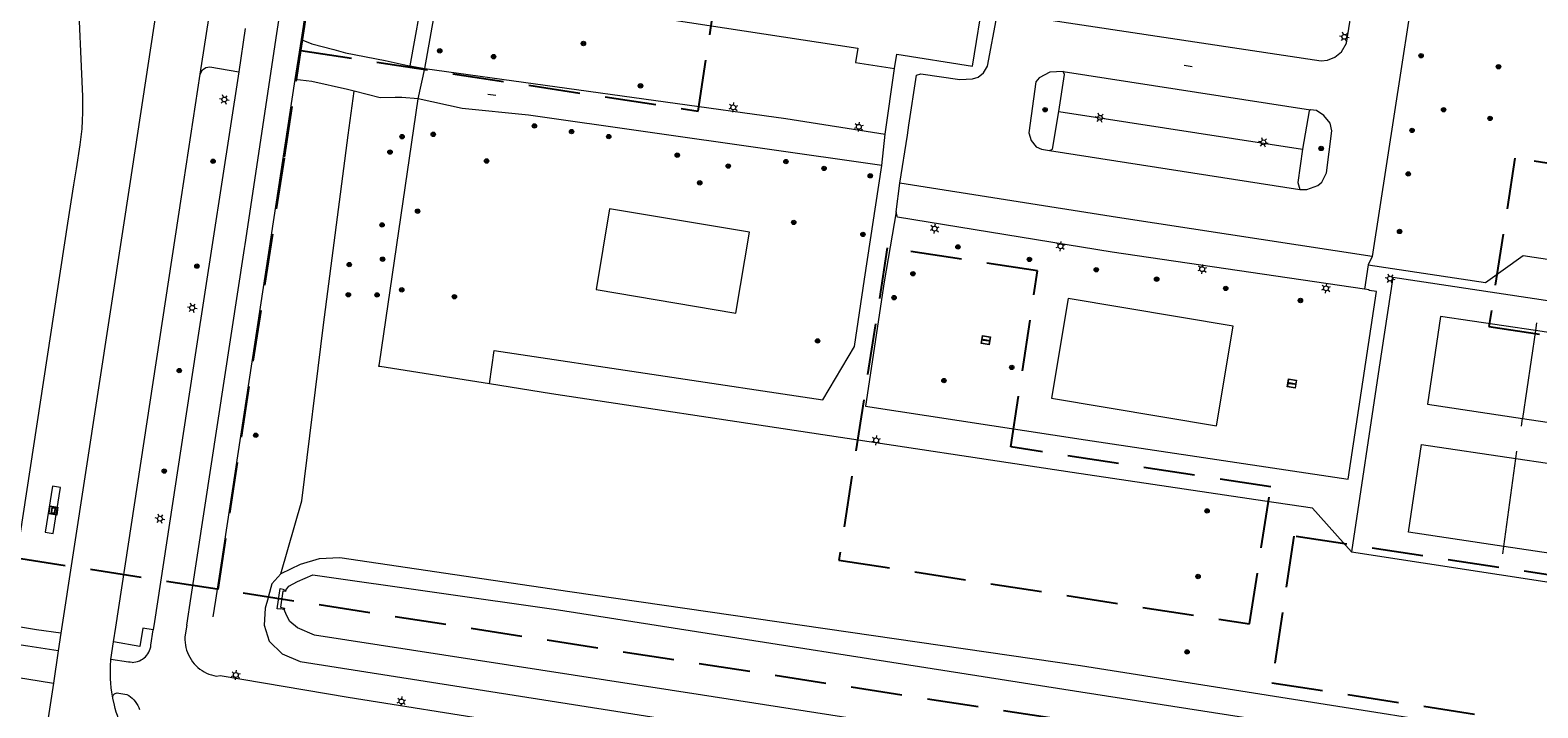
# Model space of a CAD drawing. Header units: metres. Extents: x 89872 to 94585, y 463299 to 469000.
# Tile 86 of 230: x 91535 to 91722, y 464530 to 464613. Entities that reach past the tile are written whole.
import ezdxf
from ezdxf.enums import TextEntityAlignment as Align

# ---------------------------------------------------------------- set-up
doc = ezdxf.new("R2010")
doc.units = ezdxf.units.M
doc.linetypes.add('HIDDEN', pattern=[9.525, 6.35, -3.175])
doc.layers.get('0').update_dxf_attribs({"linetype": 'CONTINUOUS'})
for name, color, linetype, lineweight in [('B-WE-BV-GELEIDECONSTRUCTIE-G', 251, 'CONTINUOUS', 13), ('B-WE-GR-BEPLANTING_CULTUUR-G', 251, 'CONTINUOUS', 13), ('B-WE-GR-BOOM-S', 251, 'CONTINUOUS', 13), ('B-WE-IE-MEUBILAIR_WEGMEUBILAIR_VLAGGENMAST-S', 251, 'CONTINUOUS', 13), ('B-WE-IE-TERREINAFSCHEIDING-G', 251, 'CONTINUOUS', 13), ('B-WE-IE-TERREINAFSCHEIDING_KUNSTMATIG_HEKWERK-G', 251, 'CONTINUOUS', 13), ('B-WE-KL-ET_LS_OV_LICHTMAST-S', 251, 'CONTINUOUS', 13), ('B-WE-OG-TOPOGRAFIE_BEBOUWING-GV', 251, 'CONTINUOUS', 13), ('B-WE-OG-TOPOGRAFIE_STRAATNAAM-T18', 251, 'CONTINUOUS', 13), ('B-WE-OG-TOPOGRAFIE_WATER-GV', 251, 'CONTINUOUS', 13), ('B-WE-VH-VERHARDING-GV', 251, 'CONTINUOUS', 13), ('B-WE-VW-INFORMATIEBORD-S', 251, 'CONTINUOUS', 13), ('B-WE-VW-MARKERING-G', 251, 'CONTINUOUS', 13), ('Percelen', 10, 'HIDDEN', 25)]:
    doc.layers.add(name, color=color, linetype=linetype, lineweight=lineweight)
doc.styles.get("Standard").update_dxf_attribs({"font": 'isocp.shx'})

# ---------------------------------------------------------------- blocks, each defined once
blk = doc.blocks.new('Q_BOOM')
for radius in [0.27, 0.18, 0.09]:
    blk.add_circle((0, 0), radius)
blk = doc.blocks.new('Q_LICHTMAST')
for points in [[(-0.26, 0.15), (-0.52, 0.3)], [(0, 0.3), (0, 0.6)], [(0.26, 0.15), (0.52, 0.3)], [(-0.26, -0.15), (-0.52, -0.3)], [(0, -0.3), (0, -0.6)], [(0.26, -0.15), (0.52, -0.3)]]:
    blk.add_lwpolyline(points)
blk.add_circle((0, 0), 0.3)
blk = doc.blocks.new('Q_VLAGGENMAST')
for points in [[(-0.5, 0.5), (0.5, 0.5), (0.5, -0.5), (-0.5, -0.5)], [(-0.08, 0.33), (0.07, 0.33), (0.07, -0.33), (-0.08, -0.33)]]:
    blk.add_lwpolyline(points, close=True)
blk.add_lwpolyline([(-0.44, 0.46), (0.44, 0.46, -0.414214), (0.46, 0.44), (0.46, -0.44, -0.414214), (0.44, -0.46), (-0.44, -0.46, -0.414214), (-0.46, -0.44), (-0.46, 0.44), (-0.46, 0.44), (-0.46, 0.45), (-0.46, 0.45), (-0.46, 0.45), (-0.46, 0.45), (-0.46, 0.45), (-0.46, 0.45), (-0.46, 0.46), (-0.46, 0.46), (-0.46, 0.46), (-0.45, 0.46), (-0.45, 0.46), (-0.45, 0.46), (-0.45, 0.46), (-0.45, 0.46), (-0.45, 0.46), (-0.44, 0.46), (-0.44, 0.46)], format="xyb")
blk = doc.blocks.new('Q_INFORMATIEBORD')
for points in [[(-0.5, 0.5), (0.5, 0.5), (0.5, -0.5), (-0.5, -0.5)], [(-0.37, 0.22), (0.36, 0.22), (0.36, -0.21), (-0.37, -0.21)]]:
    blk.add_lwpolyline(points, close=True)
for points in [[(-0.44, 0.46), (0.44, 0.46, -0.414214), (0.46, 0.44), (0.46, -0.44, -0.414214), (0.44, -0.46), (-0.44, -0.46, -0.414214), (-0.46, -0.44), (-0.46, 0.44), (-0.46, 0.44), (-0.46, 0.45), (-0.46, 0.45), (-0.46, 0.45), (-0.46, 0.45), (-0.46, 0.45), (-0.46, 0.45), (-0.46, 0.46), (-0.46, 0.46), (-0.46, 0.46), (-0.45, 0.46), (-0.45, 0.46), (-0.45, 0.46), (-0.45, 0.46), (-0.45, 0.46), (-0.45, 0.46), (-0.44, 0.46), (-0.44, 0.46)], [(-0.29, 0.16), (0.28, 0.16, -0.414214), (0.3, 0.14), (0.3, -0.13, -0.414214), (0.28, -0.16), (-0.29, -0.16, -0.414214), (-0.31, -0.13), (-0.31, 0.14), (-0.31, 0.14), (-0.31, 0.14), (-0.31, 0.14), (-0.31, 0.15), (-0.31, 0.15), (-0.31, 0.15), (-0.3, 0.15), (-0.3, 0.15), (-0.3, 0.15), (-0.3, 0.16), (-0.3, 0.16), (-0.3, 0.16), (-0.3, 0.16), (-0.29, 0.16), (-0.29, 0.16), (-0.29, 0.16), (-0.29, 0.16), (-0.29, 0.16)]]:
    blk.add_lwpolyline(points, format="xyb")

msp = doc.modelspace()

# ---------------------------------------------------------------- linework, layer by layer
at = {"layer": 'B-WE-BV-GELEIDECONSTRUCTIE-G'}
msp.add_line((91583.4, 464605.01), (91584.2, 464608.74), dxfattribs=at)
msp.add_lwpolyline([(91740.53, 464577.27), (91740.55, 464577.4), (91704.09, 464582.89), (91702.39, 464571.79), (91698.95, 464548.94)], dxfattribs=at)
at = {"layer": 'B-WE-GR-BEPLANTING_CULTUUR-G'}
msp.add_line((91698.95, 464548.94), (91735.24, 464543.38), dxfattribs=at)
for points in [[(91594.42, 464686.68), (91594.02, 464684.01), (91584.14, 464618.95), (91582.37, 464609.09)], [(91584.2, 464608.74), (91587.89, 464629.46), (91589.15, 464635.56)], [(91566.37, 464546.23), (91568.97, 464555.25), (91571.67, 464577.03), (91574.71, 464600.49), (91575.46, 464605.95)], [(91592.22, 464569.72), (91578.63, 464571.88), (91578.53, 464571.88), (91578.59, 464572.26), (91583.4, 464605.01)], [(91698.95, 464548.94), (91694.14, 464554.35), (91688.24, 464555.22), (91664.38, 464558.75), (91599.92, 464568.49), (91592.22, 464569.72)], [(91745.93, 464523.67), (91745.52, 464522.19), (91745.05, 464522.15), (91742.73, 464522.66), (91665.41, 464534.84), (91602.19, 464544.02), (91573.68, 464548.19), (91571.14, 464548.07), (91568.77, 464547.39), (91566.37, 464546.23)], [(91566.37, 464546.23), (91565.26, 464545), (91564.86, 464543.46), (91564.81, 464543.27), (91564.45, 464541.97), (91564.32, 464539.88), (91564.92, 464537.92), (91566.54, 464536.33), (91568.79, 464535.37), (91618.89, 464527.52), (91678.46, 464519.22), (91741.75, 464509.86)]]:
    msp.add_lwpolyline(points, dxfattribs=at)
at = {"layer": 'B-WE-IE-TERREINAFSCHEIDING-G'}
for p, q in [((91582.37, 464609.09), (91584.2, 464608.74)), ((91641.23, 464600.61), (91642.39, 464608.74)), ((91640.81, 464596.77), (91641.23, 464600.61)), ((91642.6, 464591.02), (91643.04, 464594.56)), ((91701.52, 464585.48), (91701.04, 464584.47)), ((91701.04, 464584.47), (91700.59, 464581.47))]:
    msp.add_line(p, q, dxfattribs=at)
for points in [[(91643.04, 464594.56), (91643.97, 464600.52), (91644.16, 464601.76), (91645.12, 464607.91), (91645.64, 464608.08), (91650.45, 464607.4), (91652.05, 464607.49), (91652.75, 464607.7), (91653.38, 464608.23), (91653.89, 464609.05), (91655.07, 464615.4), (91655.38, 464615.59), (91656.23, 464615.58), (91695.22, 464609.69), (91696, 464609.79), (91696.91, 464610.16), (91697.71, 464610.82), (91698.34, 464611.88), (91702.4, 464637.33), (91703.4, 464643.97)], [(91710.43, 464642.95), (91709.67, 464638.15), (91701.52, 464585.48)], [(91568.88, 464612.35), (91570.24, 464611.82), (91572.95, 464611.09), (91574.41, 464610.69), (91579.29, 464609.74), (91581.52, 464609.26), (91582.33, 464609.09), (91582.37, 464609.09)], [(91575.46, 464605.95), (91574.64, 464606.16), (91570.23, 464607.15), (91568.13, 464607.39)], [(91584.2, 464608.74), (91628.92, 464602.58), (91641.23, 464600.61)], [(91583.4, 464605.01), (91581.35, 464605.18), (91580.53, 464605.16), (91578.7, 464605.11), (91575.46, 464605.95)], [(91640.81, 464596.77), (91597.04, 464602.97), (91588.84, 464603.79), (91583.4, 464605.01)], [(91592.22, 464569.72), (91592.79, 464573.88), (91633.48, 464567.74), (91637.41, 464574.35), (91638.68, 464582.7), (91640.81, 464596.77)], [(91642.6, 464591.02), (91641.08, 464582.36), (91638.77, 464566.96), (91666.04, 464562.82), (91698.55, 464557.93), (91702.06, 464581.17)], [(91700.59, 464581.47), (91669.33, 464586.05), (91642.74, 464590.34), (91642.6, 464591.02)], [(91701.04, 464584.47), (91715.56, 464582.27), (91720.21, 464585.61), (91725.95, 464584.74), (91729.28, 464580.23), (91744.08, 464578.01), (91744.37, 464580.22), (91751.54, 464578.8), (91751.36, 464577.2)], [(91702.06, 464581.17), (91701.16, 464581.3), (91701.17, 464581.38), (91700.59, 464581.47)]]:
    msp.add_lwpolyline(points, dxfattribs=at)
at = {"layer": 'B-WE-IE-TERREINAFSCHEIDING_KUNSTMATIG_HEKWERK-G'}
for p, q in [((91721.88, 464577.28), (91721.74, 464576.33)), ((91721.74, 464576.33), (91720.15, 464565.46)), ((91720.01, 464564.51), (91720.15, 464565.46)), ((91717.82, 464549.63), (91719.33, 464560.51)), ((91719.33, 464560.51), (91719.46, 464561.39)), ((91717.69, 464548.7), (91717.82, 464549.63))]:
    msp.add_line(p, q, dxfattribs=at)
at = {"layer": 'B-WE-OG-TOPOGRAFIE_BEBOUWING-GV'}
for points in [[(91642.05, 464649.2), (91615.7, 464653.24), (91614.08, 464642.69), (91623.37, 464641.28), (91622.67, 464636.63), (91618.02, 464637.34), (91614.54, 464614.83), (91637.83, 464611.27), (91637.55, 464609.48), (91642.39, 464608.74)], [(91642.39, 464608.74), (91642.67, 464610.52), (91652.04, 464609.04), (91653.46, 464617.99)]]:
    msp.add_lwpolyline(points, dxfattribs=at)
at = {"layer": 'B-WE-OG-TOPOGRAFIE_STRAATNAAM-T18'}
for p, q in [((91678.23, 464609.16), (91679.22, 464609.01)), ((91592.02, 464605.56), (91593.02, 464605.45))]:
    msp.add_line(p, q, dxfattribs=at)
at = {"layer": 'B-WE-OG-TOPOGRAFIE_WATER-GV'}
for points in [[(91566.99, 464544.23), (91567.37, 464544.71), (91568.43, 464545.3), (91570.33, 464546.1), (91600.78, 464541.76), (91665.46, 464531.64), (91743.64, 464519.45), (91744.72, 464519.58), (91745.51, 464519.92), (91745.91, 464520.85), (91746.32, 464522.19), (91749.76, 464535.31), (91757.74, 464566.55), (91762.96, 464586.46), (91766.31, 464599.77), (91769.88, 464613.12), (91773.1, 464626.05), (91776.37, 464638.89), (91777.18, 464643.62), (91778.33, 464647.6)], [(91773.91, 464611.56), (91770.87, 464599.6), (91767.24, 464584.79), (91764.05, 464572.42), (91758.1, 464547.82), (91749.62, 464516.07), (91747.73, 464513.82), (91743.53, 464512.3), (91741.44, 464512.27), (91680.32, 464521.61), (91618.59, 464531.21), (91570.57, 464538.65), (91568.43, 464539.54), (91567.48, 464540.34), (91567.09, 464541.13), (91566.79, 464541.82)], [(91566.79, 464541.82), (91566.31, 464541.89), (91566.29, 464541.84), (91565.91, 464541.91), (91566.3, 464544.4), (91566.68, 464544.34), (91566.69, 464544.28), (91566.99, 464544.23)], [(91566.99, 464544.23), (91566.95, 464544.04), (91566.65, 464544.08), (91566.34, 464542.09), (91566.85, 464542), (91566.79, 464541.82)]]:
    msp.add_lwpolyline(points, dxfattribs=at)
at = {"layer": 'B-WE-VH-VERHARDING-GV'}
for p, q in [((91556.4, 464608.04), (91557.66, 464616.27)), ((91561.98, 464613.71), (91561.17, 464608.35)), ((91568.88, 464612.35), (91568.13, 464607.39)), ((91568.13, 464607.39), (91564.85, 464586)), ((91662.72, 464603.44), (91663.42, 464608)), ((91663.42, 464608), (91663.26, 464608.37)), ((91682.27, 464564.54), (91684.33, 464576.89)), ((91539.14, 464538.88), (91538.79, 464536.69)), ((91538.79, 464536.69), (91538.22, 464532.71)), ((91545.32, 464535.64), (91545.64, 464537.83)), ((91558.1, 464533.64), (91558.41, 464533.57))]:
    msp.add_line(p, q, dxfattribs=at)
for points in [[(91561.87, 464586.5), (91561.95, 464586.96), (91565.9, 464613.09), (91577.42, 464688.27), (91578.41, 464694.62), (91578.43, 464694.72), (91578.47, 464694.81), (91578.53, 464694.89), (91578.6, 464694.96), (91578.69, 464695.01), (91578.78, 464695.05), (91578.88, 464695.06), (91578.98, 464695.06)], [(91581.23, 464692.81), (91577.23, 464666.83), (91568.88, 464612.35)], [(91532.41, 464539.91), (91540.02, 464589.61), (91540.75, 464594.38), (91541.07, 464596.36), (91541.52, 464599.32), (91541.65, 464600.32), (91541.76, 464601.31), (91541.82, 464602.31), (91541.86, 464603.31), (91541.87, 464604.31), (91541.85, 464605.3), (91541.26, 464619.28), (91543.64, 464635.16), (91547.08, 464657.81)], [(91556.9, 464654.92), (91547.66, 464594.25), (91546.78, 464588.58), (91539.14, 464538.88)], [(91556.4, 464608.04), (91556.69, 464608.57), (91557.1, 464608.87), (91557.6, 464608.98), (91561.17, 464608.35)], [(91545.64, 464537.83), (91545.94, 464539.64), (91554.08, 464592.89), (91556.4, 464608.04)], [(91561.17, 464608.35), (91555.85, 464573.86), (91550.72, 464540.34), (91550.57, 464539.32)], [(91663.26, 464608.37), (91661.63, 464608.32), (91660.28, 464607.62), (91659.87, 464607.1), (91659, 464600.81), (91659.29, 464599.83), (91659.93, 464599.07), (91660.59, 464598.77), (91661.57, 464598.61)], [(91661.57, 464598.61), (91661.96, 464598.78), (91662.72, 464603.44)], [(91693.89, 464603.63), (91693.73, 464603.52), (91692.91, 464598.76)], [(91696.54, 464601.04), (91696.31, 464602), (91695.55, 464602.95), (91694.63, 464603.55), (91693.89, 464603.63)], [(91692.55, 464593.8), (91693.42, 464593.79), (91694.78, 464594.26), (91695.3, 464594.69), (91695.88, 464595.84), (91696.54, 464601.04)], [(91692.91, 464598.76), (91692.32, 464594.66), (91692.55, 464593.8)], [(91624.41, 464588.49), (91607.1, 464591.39), (91605.43, 464581.4), (91622.74, 464578.5), (91624.41, 464588.49)], [(91554.75, 464539.89), (91555.26, 464543.44), (91561.87, 464586.5)], [(91564.85, 464586), (91558.28, 464542.96), (91557.96, 464540.9)], [(91684.33, 464576.89), (91663.87, 464580.3), (91661.81, 464567.95), (91682.27, 464564.54)], [(91537.21, 464551.39), (91538.18, 464551.23), (91539.09, 464556.91), (91538.12, 464557.06), (91537.21, 464551.39)], [(91539.14, 464538.88), (91536.14, 464539.31), (91532.41, 464539.91)], [(91554.75, 464539.89), (91554.54, 464538.7), (91554.51, 464538.38), (91554.51, 464538.06), (91554.53, 464537.74), (91554.57, 464537.42), (91554.63, 464537.1), (91554.72, 464536.79), (91554.82, 464536.48), (91554.95, 464536.19), (91555.1, 464535.9), (91555.26, 464535.63), (91555.45, 464535.36), (91555.65, 464535.11), (91555.87, 464534.88), (91556.11, 464534.66), (91556.36, 464534.45), (91556.62, 464534.27), (91556.9, 464534.1), (91557.18, 464533.96), (91557.48, 464533.83), (91557.78, 464533.72), (91558.1, 464533.64)], [(91550.57, 464539.32), (91549.29, 464539.51), (91548.93, 464537.26), (91545.64, 464537.83)], [(91547.96, 464535.28), (91548.19, 464535.29), (91548.42, 464535.33), (91548.64, 464535.39), (91548.86, 464535.47), (91549.07, 464535.57), (91549.27, 464535.69), (91549.45, 464535.83), (91549.62, 464535.98), (91549.78, 464536.15), (91549.92, 464536.34), (91550.03, 464536.54), (91550.13, 464536.75), (91550.21, 464536.97), (91550.27, 464537.19), (91550.3, 464537.42), (91550.57, 464539.32)], [(91538.79, 464536.69), (91535.07, 464537.27), (91532.08, 464537.72)], [(91545.56, 464530.86), (91545.45, 464531.58), (91545.38, 464532.13), (91545.32, 464532.69), (91545.29, 464533.25), (91545.27, 464533.81), (91545.27, 464534.38), (91545.28, 464534.94), (91545.31, 464535.5), (91545.32, 464535.64)], [(91547.96, 464535.28), (91547.73, 464535.29), (91547.5, 464535.32), (91545.32, 464535.64)], [(91531.46, 464533.77), (91534.94, 464533.24), (91538.22, 464532.71)], [(91538.22, 464532.71), (91537.08, 464525.2)], [(91558.41, 464533.57), (91558.88, 464533.64), (91574.7, 464530.96), (91613.09, 464524.87)], [(91545.56, 464530.86), (91545.56, 464530.98), (91545.59, 464531.09), (91545.63, 464531.2), (91545.7, 464531.29), (91545.79, 464531.37), (91545.88, 464531.44), (91545.99, 464531.48), (91546.11, 464531.5), (91546.34, 464531.48), (91547.3, 464531.32), (91547.54, 464531.18), (91547.77, 464531.02), (91547.98, 464530.84), (91548.18, 464530.64), (91548.36, 464530.43), (91548.52, 464530.2), (91548.66, 464529.96), (91548.79, 464529.71), (91548.88, 464529.45)], [(91548.54, 464524.86), (91547.93, 464525.58), (91547.36, 464526.38), (91547.12, 464526.74), (91546.89, 464527.12), (91546.67, 464527.5), (91546.48, 464527.89), (91546.3, 464528.3), (91546.14, 464528.71), (91546, 464529.12), (91545.88, 464529.55), (91545.77, 464529.98), (91545.56, 464530.86)]]:
    msp.add_lwpolyline(points, dxfattribs=at)
at = {"layer": 'B-WE-VW-MARKERING-G'}
for p, q in [((91663.26, 464608.37), (91693.89, 464603.63)), ((91662.72, 464603.44), (91692.91, 464598.76)), ((91661.57, 464598.61), (91692.55, 464593.8))]:
    msp.add_line(p, q, dxfattribs=at)
for points in [[(91701.52, 464585.48), (91669.99, 464590.3), (91643.04, 464594.56)], [(91721.74, 464576.33), (91709.97, 464578.08), (91708.36, 464567.22), (91720.15, 464565.46)], [(91720.15, 464565.46), (91731.83, 464563.72), (91733.45, 464574.58), (91721.74, 464576.33)], [(91717.82, 464549.63), (91706.01, 464551.39), (91707.63, 464562.25), (91719.33, 464560.51)], [(91719.33, 464560.51), (91731.1, 464558.76), (91729.49, 464547.89), (91717.82, 464549.63)]]:
    msp.add_lwpolyline(points, dxfattribs=at)
at = {"layer": 'Percelen'}
for p, q in [((91568.86, 464610.97), (91580.23, 464685.31)), ((91746.85, 464515.23), (91558.61, 464544.31))]:
    msp.add_line(p, q, dxfattribs=at)
for points in [[(91568.86, 464610.97), (91618.06, 464603.49), (91629.35, 464677.85), (91580.23, 464685.31)], [(91558.61, 464544.31), (91566.85, 464597.78), (91568.35, 464607.66), (91568.86, 464610.97)], [(91719.21, 464597.65), (91715.98, 464576.84), (91733.92, 464574.06), (91734.13, 464575.35), (91752.95, 464572.43), (91755.82, 464590.96), (91727.72, 464595.31), (91727.87, 464596.29), (91719.21, 464597.65)], [(91641.48, 464586.57), (91635.49, 464547.93), (91686.35, 464540.03), (91688.96, 464557), (91656.79, 464561.93), (91660.09, 464583.71), (91641.48, 464586.57)], [(91558.61, 464544.31), (91558.49, 464544.33), (91524.19, 464549.63), (91524, 464549.66)], [(91691.84, 464550.88), (91689.11, 464532.76), (91742.63, 464524.45), (91745.47, 464542.74), (91691.84, 464550.88)]]:
    msp.add_lwpolyline(points, dxfattribs=at)

# ---------------------------------------------------------------- block references
at = {"layer": 'B-WE-GR-BOOM-S'}
for p, rotation in [((91586.06, 464610.94), 79.90873829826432), ((91603.86, 464611.85), 172.1528002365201), ((91592.73, 464610.22), 172.1528002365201), ((91707.59, 464610.33), 81.20333535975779), ((91717.17, 464608.98), 81.20333535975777), ((91610.92, 464606.61), 172.1528002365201), ((91661.03, 464603.65), 82.12511101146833), ((91710.37, 464603.65), 81.20333535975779), ((91597.79, 464601.65), 171.9377162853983), ((91706.47, 464601.09), 81.20333535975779), ((91716.12, 464602.58), 81.20333535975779), ((91581.39, 464600.32), 81.64202082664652), ((91585.25, 464600.61), 81.64202082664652), ((91602.38, 464600.95), 171.9377162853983), ((91606.99, 464600.33), 171.9377162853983), ((91557.99, 464597.28), 81.23710951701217), ((91579.9, 464598.41), 81.64202082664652), ((91591.87, 464597.31), 174.2894068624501), ((91615.48, 464598.03), 171.9377162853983), ((91695.21, 464598.86), 82.76652040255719), ((91621.79, 464596.69), 171.9377162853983), ((91628.93, 464597.23), 171.9377162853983), ((91633.66, 464596.4), 171.9377162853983), ((91639.38, 464595.48), 81.38025071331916), ((91705.99, 464595.71), 81.20333535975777), ((91618.26, 464594.61), 170.4834773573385), ((91583.32, 464591.1), 81.64202082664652), ((91578.92, 464589.4), 81.64202082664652), ((91629.89, 464589.72), 80.48185029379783), ((91638.47, 464588.23), 81.38025071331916), ((91704.93, 464588.59), 81.20333535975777), ((91650.23, 464586.68), 170.8349431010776), ((91555.99, 464584.3), 81.23710951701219), ((91574.86, 464584.49), 82.62058303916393), ((91578.98, 464585.16), 81.64202082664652), ((91659.08, 464585.13), 170.8349431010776), ((91644.66, 464583.36), 80.00975427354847), ((91667.36, 464583.85), 170.8349431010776), ((91674.84, 464582.69), 171.6705851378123), ((91574.74, 464580.76), 82.62058303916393), ((91578.3, 464580.74), 81.64202082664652), ((91581.35, 464581.37), 81.64202082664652), ((91587.87, 464580.51), 81.64202082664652), ((91683.39, 464581.55), 171.6705851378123), ((91642.32, 464580.4), 81.48651308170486), ((91692.65, 464580.05), 171.6705851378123), ((91632.85, 464575.05), 59.2125847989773), ((91553.8, 464571.37), 81.29636155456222), ((91656.9, 464571.77), 80.52864867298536), ((91648.5, 464570.14), 171.37227861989), ((91563.27, 464563.38), 81.32186534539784), ((91551.94, 464558.94), 81.29636155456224), ((91681.09, 464554.02), 171.5920894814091), ((91679.97, 464545.9), 171.5920894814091), ((91678.61, 464536.57), 171.0465906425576)]:
    msp.add_blockref('Q_BOOM', p, dxfattribs=dict(at, rotation=rotation))
at = {"layer": 'B-WE-IE-MEUBILAIR_WEGMEUBILAIR_VLAGGENMAST-S'}
for p, rotation in [((91653.69, 464575.14), 80.52864867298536), ((91691.59, 464569.77), 80.52864867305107)]:
    msp.add_blockref('Q_VLAGGENMAST', p, dxfattribs=dict(at, rotation=rotation))
at = {"layer": 'B-WE-KL-ET_LS_OV_LICHTMAST-S'}
for p, rotation in [((91698.08, 464612.68), 80.92983065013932), ((91559.38, 464604.92), 81.23710951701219), ((91622.41, 464603.94), 172.1528002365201), ((91667.82, 464602.66), 80.73106202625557), ((91637.96, 464601.54), 170.90790779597), ((91688.06, 464599.61), 80.1708024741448), ((91647.34, 464588.94), 170.8349431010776), ((91662.93, 464586.76), 170.8349431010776), ((91680.48, 464583.93), 171.6705851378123), ((91703.74, 464582.76), 81.24995793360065), ((91695.81, 464581.55), 171.6705851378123), ((91555.41, 464579.14), 81.23710951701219), ((91640.1, 464562.74), 171.408130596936), ((91551.41, 464553.05), 81.29636155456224), ((91560.81, 464533.71), 170.3862960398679), ((91581.32, 464530.44), 170.980700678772)]:
    msp.add_blockref('Q_LICHTMAST', p, dxfattribs=dict(at, rotation=rotation))
at = {"layer": 'B-WE-VW-INFORMATIEBORD-S', "rotation": 80.88335196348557}
msp.add_blockref('Q_INFORMATIEBORD', (91538.21, 464554.08), dxfattribs=at)

# ---------------------------------------------------------------- texts
at = {"layer": 'B-WE-OG-TOPOGRAFIE_STRAATNAAM-T18'}
for rotation, p in [(351.3105, (91678.23, 464609.16)), (353.2232, (91592.02, 464605.56))]:
    msp.add_text('Lise Meitnerweg', height=0.005, rotation=rotation, dxfattribs=at).set_placement(p, align=Align.MIDDLE)

doc.saveas('drawing.dxf')
